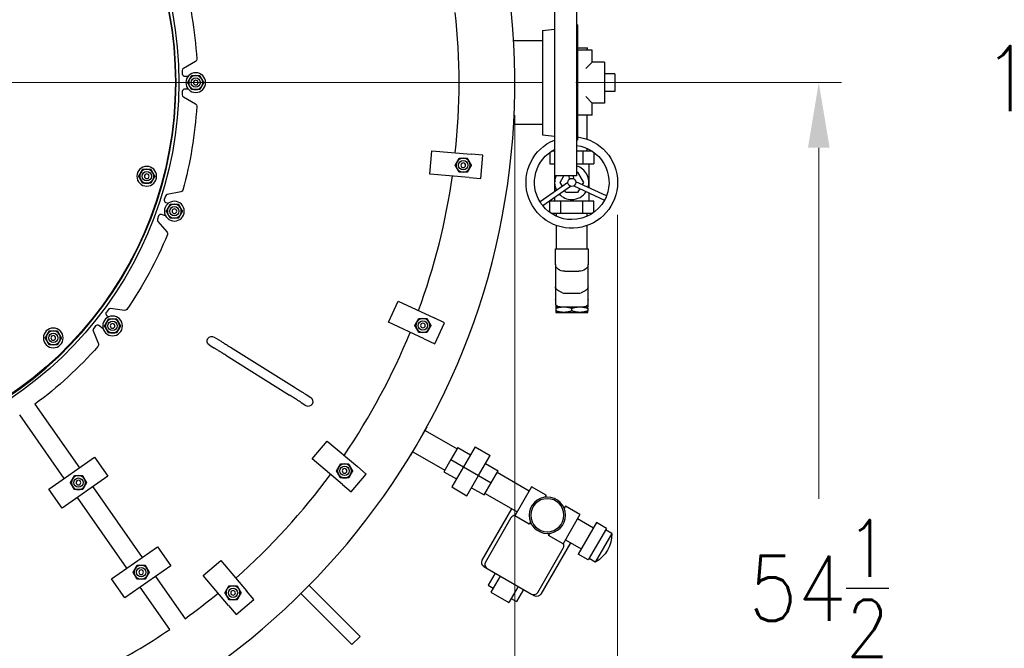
# Model space of a CAD drawing. Extents: x 0 to 796, y 0 to 496.
# Tile 137 of 242: x 138 to 191, y 393 to 427. Entities that reach past the tile are written whole.
import ezdxf

# ---------------------------------------------------------------- set-up
doc = ezdxf.new("R2010")
doc.units = 0
doc.header["$LTSCALE"] = 12
doc.header["$MEASUREMENT"] = 0
doc.header["$PDMODE"] = 1
doc.layers.get('0').update_dxf_attribs({"linetype": 'CONTINUOUS'})
doc.layers.get('Defpoints').update_dxf_attribs({"linetype": 'CONTINUOUS'})
for name, color, linetype in [('D', 2, 'CONTINUOUS'), ('Q', 4, 'CONTINUOUS'), ('X', 1, 'CONTINUOUS')]:
    doc.layers.add(name, color=color, linetype=linetype)
doc.layers.add('Leader', color=41, linetype='CONTINUOUS', lineweight=13)
doc.styles.get("Standard").update_dxf_attribs({"font": 'SIMPLEX.SHX', "width": 0.875})
doc.dimstyles.get("Standard").update_dxf_attribs({"dimscale": 28, "dimtxt": 0.125, "dimasz": 0.125, "dimexe": 0.04375, "dimexo": 0.0625, "dimgap": 0.04375, "dimtad": 0, "dimtih": 1, "dimtoh": 1, "dimdec": 4, "dimzin": 12, "dimdsep": 46, "dimlunit": 5, "dimtxsty": 'Standard', "dimcen": 0, "dimclrd": 256, "dimclre": 256, "dimclrt": 256, "dimadec": 1, "dimazin": 3, "dimtfac": 0.875, "dimtdec": 4, "dimtofl": 0, "dimtmove": 0, "dimatfit": 2, "dimfxl": 1, "dimtolj": 1, "dimtzin": 12, "dimlwd": 13, "dimlwe": 13, "dimarcsym": 0})

# ---------------------------------------------------------------- blocks, each defined once
blk = doc.blocks.new('*D110')
at = {"layer": 'D', "lineweight": 13, "transparency": 16777216}
for p, q in [((128.341, 478.45), (197.604, 478.45)), ((196.379, 474.95), (196.379, 426.895)), ((196.379, 372.889), (196.379, 420.945)), ((127.755, 369.389), (197.604, 369.389))]:
    blk.add_line(p, q, dxfattribs=at)
at = {"layer": 'D', "transparency": 16777216}
for points in [[(195.796, 474.95), (196.963, 474.95), (196.379, 478.45)], [(195.796, 372.889), (196.963, 372.889), (196.379, 369.389)]]:
    blk.add_solid(points, dxfattribs=at)
at = {"layer": 'Defpoints', "color": 0, "transparency": 16777216}
for p in [(126.591, 478.45), (126.005, 369.389), (196.379, 369.389)]:
    blk.add_point(p, dxfattribs=at)
at = {"layer": 'D', "transparency": 16777216, "insert": (196.379, 423.92), "char_height": 3.5, "attachment_point": 5}
blk.add_mtext('\\A1;109{}{\\C2;%%p1}', dxfattribs=at)
blk = doc.blocks.new('*D112')
at = {"layer": 'D', "lineweight": 13, "transparency": 16777216}
for p, q in [((170.025, 416.596), (170.025, 343.478)), ((55.588, 410.799), (55.588, 343.478)), ((59.088, 344.703), (104.253, 344.703)), ((166.525, 344.703), (121.359, 344.703))]:
    blk.add_line(p, q, dxfattribs=at)
at = {"layer": 'D', "transparency": 16777216}
for points in [[(59.088, 345.287), (59.088, 344.12), (55.588, 344.703)], [(166.525, 345.287), (166.525, 344.12), (170.025, 344.703)]]:
    blk.add_solid(points, dxfattribs=at)
at = {"layer": 'Defpoints', "color": 0, "transparency": 16777216}
for p in [(170.025, 418.346), (55.588, 412.549), (170.025, 344.703)]:
    blk.add_point(p, dxfattribs=at)
at = {"layer": 'D', "transparency": 16777216, "insert": (112.806, 344.703), "char_height": 3.5, "attachment_point": 5}
blk.add_mtext('\\A1;114{\\H0.875x;\\S1/2;}{}{\\C2;%%p1}', dxfattribs=at)
blk = doc.blocks.new('*D113')
at = {"layer": 'D', "lineweight": 13, "transparency": 16777216}
for p, q in [((87.505, 421.953), (87.505, 356.465)), ((164.505, 421.953), (164.505, 356.465)), ((91.005, 357.69), (122.301, 357.69)), ((161.005, 357.69), (129.709, 357.69))]:
    blk.add_line(p, q, dxfattribs=at)
at = {"layer": 'D', "transparency": 16777216}
for points in [[(91.005, 358.273), (91.005, 357.106), (87.505, 357.69)], [(161.005, 358.273), (161.005, 357.106), (164.505, 357.69)]]:
    blk.add_solid(points, dxfattribs=at)
at = {"layer": 'Defpoints', "color": 0, "transparency": 16777216}
for p in [(87.505, 423.703), (164.505, 423.703), (87.505, 357.69)]:
    blk.add_point(p, dxfattribs=at)
at = {"layer": 'D', "transparency": 16777216, "insert": (126.005, 357.69), "char_height": 3.5, "attachment_point": 5}
blk.add_mtext('\\A1;77', dxfattribs=at)
blk = doc.blocks.new('*D115')
at = {"layer": 'D', "lineweight": 13, "transparency": 16777216}
for p, q in [((167.78, 423.703), (182.065, 423.703)), ((180.84, 420.203), (180.84, 401.344)), ((180.84, 372.889), (180.84, 391.748)), ((127.755, 369.389), (182.065, 369.389))]:
    blk.add_line(p, q, dxfattribs=at)
at = {"layer": 'D', "transparency": 16777216}
for points in [[(180.257, 420.203), (181.424, 420.203), (180.84, 423.703)], [(180.257, 372.889), (181.424, 372.889), (180.84, 369.389)]]:
    blk.add_solid(points, dxfattribs=at)
at = {"layer": 'Defpoints', "color": 0, "transparency": 16777216}
for p in [(166.03, 423.703), (126.005, 369.389), (180.84, 369.389)]:
    blk.add_point(p, dxfattribs=at)
at = {"layer": 'D', "transparency": 16777216, "insert": (180.84, 396.546), "char_height": 3.5, "attachment_point": 5}
blk.add_mtext('\\A1;54{\\H0.875x;\\S1/2;}', dxfattribs=at)

msp = doc.modelspace()

# ---------------------------------------------------------------- linework, layer by layer
at = {"extrusion": (-2.44929e-16, -1, -2.22045e-16)}
for p, q in [((166.62729, 428.70338), (166.62729, 418.70338)), ((167.81729, 428.70338), (167.81729, 418.70338)), ((165.99729, 426.50103), (166.62729, 426.57838)), ((167.87729, 426.79838), (167.81729, 426.79838)), ((167.87729, 426.79838), (167.87729, 420.60838)), ((165.99729, 426.50103), (165.99729, 420.90573)), ((165.99729, 425.95338), (164.43898, 425.95338)), ((147.34318, 424.84373), (146.69229, 424.46793)), ((146.62979, 424.35968), (146.62979, 424.17218)), ((146.75479, 424.04718), (146.94325, 424.04718)), ((146.62979, 423.23458), (146.62979, 423.04708)), ((146.69229, 422.93883), (147.34318, 422.56303)), ((146.94325, 423.35958), (146.75479, 423.35958)), ((165.99729, 421.45338), (164.43898, 421.45338)), ((165.99729, 420.90573), (166.62729, 420.82838)), ((167.87729, 420.60838), (167.81729, 420.60838)), ((159.93243, 418.79578), (160.04138, 420.04102)), ((160.04138, 420.04102), (162.15829, 419.85582)), ((162.78091, 419.80135), (162.15829, 419.85582)), ((162.67197, 418.5561), (162.78091, 419.80135)), ((162.04935, 418.61058), (159.93243, 418.79578)), ((167.81729, 418.70338), (166.62729, 418.70338)), ((162.04935, 418.61058), (162.67197, 418.5561)), ((145.71978, 417.60908), (145.65873, 417.4318)), ((146.55189, 417.8345), (145.81411, 417.69109)), ((145.73623, 417.27291), (145.8813, 417.22296)), ((145.35348, 416.54528), (145.29244, 416.36799)), ((145.73225, 416.54706), (145.51237, 416.62277)), ((145.31629, 416.24529), (145.80937, 415.67806)), ((157.70882, 410.83371), (158.2371, 411.9666)), ((158.2371, 411.9666), (160.163, 411.06853)), ((142.66157, 411.52253), (142.54613, 411.37478)), ((143.52174, 411.46476), (142.77746, 411.56936)), ((142.56767, 411.19932), (142.6665, 411.12211)), ((159.63473, 409.93565), (157.70882, 410.83371)), ((160.72944, 410.8044), (160.163, 411.06853)), ((160.20117, 409.67151), (160.72944, 410.8044)), ((141.83605, 410.36441), (142.1176, 409.66755)), ((141.96888, 410.63594), (141.85345, 410.48819)), ((142.37261, 410.47915), (142.14434, 410.65749)), ((148.34552, 410.03813), (148.59634, 409.88141)), ((159.63473, 409.93565), (160.20117, 409.67151)), ((148.08056, 409.61411), (148.33138, 409.45738)), ((149.22618, 409.48784), (152.65916, 407.34267)), ((148.96122, 409.06381), (152.3942, 406.91865)), ((153.02405, 406.52508), (153.27486, 406.36835)), ((153.28901, 406.9491), (153.53982, 406.79238)), ((138.70706, 406.43437), (141.09836, 403.01924)), ((140.27921, 402.44567), (137.88791, 405.8608)), ((158.91359, 403.69311), (159.78859, 405.20865)), ((159.77565, 405.21612), (159.78859, 405.20865)), ((153.60614, 403.49406), (154.40962, 404.45161)), ((154.40962, 404.45161), (156.03747, 403.08569)), ((139.46006, 401.87209), (141.91751, 403.59282)), ((141.91751, 403.59282), (142.63448, 402.56888)), ((155.23398, 402.12813), (153.60614, 403.49406)), ((158.90065, 403.70058), (158.91359, 403.69311)), ((156.51625, 402.68395), (156.03747, 403.08569)), ((142.63448, 402.56888), (140.17703, 400.84815)), ((155.71276, 401.72639), (156.51625, 402.68395)), ((140.17703, 400.84815), (139.46006, 401.87209)), ((141.81533, 401.9953), (144.46812, 398.20672)), ((155.23398, 402.12813), (155.71276, 401.72639)), ((143.64897, 397.63315), (140.99618, 401.42173)), ((142.82982, 397.05957), (145.28728, 398.7803)), ((145.28728, 398.7803), (146.00425, 397.75636)), ((147.75088, 397.24168), (148.70843, 398.04517)), ((148.70843, 398.04517), (150.07436, 396.41732)), ((146.00425, 397.75636), (143.54679, 396.03563)), ((143.54679, 396.03563), (142.82982, 397.05957)), ((145.18509, 397.18278), (146.7743, 394.91316)), ((149.1168, 395.61384), (147.75088, 397.24168)), ((145.95515, 394.33958), (144.36594, 396.60921)), ((150.4761, 395.93854), (150.07436, 396.41732)), ((153.44847, 396.70164), (154.42164, 395.72847)), ((149.51854, 395.13506), (150.4761, 395.93854)), ((153.9797, 395.28653), (153.00653, 396.2597)), ((149.1168, 395.61384), (149.51854, 395.13506)), ((156.18941, 393.9607), (154.42164, 395.72847)), ((153.9797, 395.28653), (155.74746, 393.51876)), ((155.74746, 393.51876), (156.18941, 393.9607))]:
    msp.add_line(p, q, dxfattribs=at)
at = {"extrusion": (5.43852e-32, 2.22045e-16, -1)}
for centre, radius in [((-147.34859, 423.70338), 0.5315), ((-147.34859, 423.70338), 0.125), ((-144.71568, 418.67415), 0.5315), ((-161.73025, 419.26588), 0.125), ((-144.71568, 418.67415), 0.125), ((-146.20071, 416.79814), 0.5315), ((-146.20071, 416.79814), 0.125), ((-142.88055, 410.63563), 0.5315), ((-142.88055, 410.63563), 0.125), ((-159.559, 410.66057), 0.125), ((-139.69427, 409.99249), 0.5315), ((-139.69427, 409.99249), 0.125), ((-155.34846, 402.84796), 0.125), ((-141.04727, 402.22048), 0.125), ((-144.41703, 397.40797), 0.125), ((-149.35453, 396.30285), 0.125)]:
    msp.add_circle(centre, radius, dxfattribs=at)
for centre, radius in [((147.34859, 423.70338), 0.25014), ((147.34859, 423.70338), 0.25), ((161.73025, 419.26588), 0.25014), ((161.73025, 419.26588), 0.25), ((144.71568, 418.67415), 0.25014), ((144.71568, 418.67415), 0.25), ((146.20071, 416.79814), 0.25014), ((146.20071, 416.79814), 0.25), ((142.88055, 410.63563), 0.25014), ((142.88055, 410.63563), 0.25), ((159.559, 410.66057), 0.25014), ((159.559, 410.66057), 0.25), ((139.69427, 409.99249), 0.25014), ((139.69427, 409.99249), 0.25), ((155.34846, 402.84796), 0.25014), ((155.34846, 402.84796), 0.25), ((141.04727, 402.22048), 0.25014), ((141.04727, 402.22048), 0.25), ((144.41703, 397.40797), 0.25014), ((144.41703, 397.40797), 0.25), ((149.35453, 396.30285), 0.25014), ((149.35453, 396.30285), 0.25)]:
    msp.add_circle(centre, radius)
for centre, radius, start, end in [((126.00479, 423.70338), 38.5, 197.916453, 72.429247), ((126.00479, 423.70338), 20.28868, 0, 165.594392), ((126.00479, 423.70338), 35.5, 353.899313, 6.100687), ((146.75479, 424.35968), 0.125, 120, 180), ((146.75479, 424.17218), 0.125, 180, 270), ((147.34859, 423.70338), 0.375, 90, 150), ((147.34859, 423.70338), 0.375, 30, 90), ((126.00479, 423.70338), 20.28868, 194.493019, 0), ((147.34859, 423.70338), 0.375, 150, 210), ((147.34859, 423.70338), 0.375, 210, 270), ((147.34859, 423.70338), 0.375, 270, 330), ((147.34859, 423.70338), 0.375, 330, 30), ((146.75479, 423.23458), 0.125, 90, 180), ((146.75479, 423.04708), 0.125, 180, 240), ((161.73025, 419.26588), 0.375, 150, 210), ((161.73025, 419.26588), 0.375, 90, 150), ((161.73025, 419.26588), 0.375, 30, 90), ((161.73025, 419.26588), 0.375, 330, 30), ((144.71568, 418.67415), 0.375, 150, 210), ((144.71568, 418.67415), 0.375, 90, 150), ((144.71568, 418.67415), 0.375, 30, 90), ((144.71568, 418.67415), 0.375, 330, 30), ((126.00479, 423.70338), 35.5, 339.8231, 351.880382), ((161.73025, 419.26588), 0.375, 210, 270), ((161.73025, 419.26588), 0.375, 270, 330), ((144.71568, 418.67415), 0.375, 210, 270), ((144.71568, 418.67415), 0.375, 270, 330), ((145.83797, 417.56839), 0.125, 101, 161), ((145.77692, 417.3911), 0.125, 161, 251), ((146.20071, 416.79814), 0.375, 90, 150), ((146.20071, 416.79814), 0.375, 30, 90), ((145.47167, 416.50458), 0.125, 71, 161), ((146.20071, 416.79814), 0.375, 150, 210), ((146.20071, 416.79814), 0.375, 210, 270), ((146.20071, 416.79814), 0.375, 270, 330), ((146.20071, 416.79814), 0.375, 330, 30), ((145.41063, 416.3273), 0.125, 161, 221), ((142.64463, 411.29782), 0.125, 142, 232), ((142.76007, 411.44558), 0.125, 82, 142), ((142.88055, 410.63563), 0.375, 150, 210), ((142.88055, 410.63563), 0.375, 90, 150), ((142.88055, 410.63563), 0.375, 30, 90), ((142.88055, 410.63563), 0.375, 330, 30), ((159.559, 410.66057), 0.375, 150, 210), ((159.559, 410.66057), 0.375, 90, 150), ((159.559, 410.66057), 0.375, 30, 90), ((159.559, 410.66057), 0.375, 330, 30), ((139.69427, 409.99249), 0.375, 150, 210), ((139.69427, 409.99249), 0.375, 90, 150), ((139.69427, 409.99249), 0.375, 30, 90), ((139.69427, 409.99249), 0.375, 330, 30), ((141.95195, 410.41123), 0.125, 142, 202), ((142.06739, 410.55899), 0.125, 52, 142), ((142.88055, 410.63563), 0.375, 210, 270), ((142.88055, 410.63563), 0.375, 270, 330), ((126.00479, 423.70338), 35.5, 325.675213, 337.801065), ((159.559, 410.66057), 0.375, 210, 270), ((159.559, 410.66057), 0.375, 270, 330), ((139.69427, 409.99249), 0.375, 210, 270), ((139.69427, 409.99249), 0.375, 270, 330), ((153.40734, 406.58036), 0.25, 238, 58), ((155.34846, 402.84796), 0.375, 150, 210), ((155.34846, 402.84796), 0.375, 90, 150), ((155.34846, 402.84796), 0.375, 30, 90), ((155.34846, 402.84796), 0.375, 330, 30), ((141.04727, 402.22048), 0.375, 150, 210), ((141.04727, 402.22048), 0.375, 90, 150), ((141.04727, 402.22048), 0.375, 30, 90), ((141.04727, 402.22048), 0.375, 330, 30), ((126.00479, 423.70338), 35.5, 311.451466, 323.65095), ((155.34846, 402.84796), 0.375, 210, 270), ((155.34846, 402.84796), 0.375, 270, 330), ((141.04727, 402.22048), 0.375, 210, 270), ((141.04727, 402.22048), 0.375, 270, 330), ((144.41703, 397.40797), 0.375, 150, 210), ((144.41703, 397.40797), 0.375, 90, 150), ((144.41703, 397.40797), 0.375, 30, 90), ((144.41703, 397.40797), 0.375, 330, 30), ((144.41703, 397.40797), 0.375, 210, 270), ((144.41703, 397.40797), 0.375, 270, 330), ((149.35453, 396.30285), 0.375, 150, 210), ((149.35453, 396.30285), 0.375, 90, 150), ((149.35453, 396.30285), 0.375, 30, 90), ((149.35453, 396.30285), 0.375, 330, 30), ((126.00479, 423.70338), 35.5, 305.807009, 309.433845), ((149.35453, 396.30285), 0.375, 210, 270), ((149.35453, 396.30285), 0.375, 270, 330), ((126.00479, 423.70338), 35.5, 297.233277, 304.192991)]:
    msp.add_arc(centre, radius, start, end)
for centre, radius, start, end in [((-126.00479, 423.70338), 20.4375, 15.611501, 344.388499), ((-126.00479, 423.70338), 20.25, 14.433795, 345.47877), ((-126.00479, 423.70338), 21.4375, 164.358621, 176.641384), ((-147.28068, 424.95198), 0.125, 176.641384, 240), ((-126.00479, 423.70338), 21.4375, 183.358621, 195.641384), ((-147.28068, 422.45478), 0.125, 120, 183.359472), ((-146.52804, 417.9572), 0.125, 195.641384, 259), ((-126.00479, 423.70338), 21.4375, 202.358621, 214.641384), ((-145.71503, 415.59605), 0.125, 139, 202.359472), ((-143.53913, 411.58854), 0.125, 214.641384, 278), ((-142.0017, 409.62072), 0.125, 158, 221.359472), ((-148.21304, 409.82612), 0.25, 302, 122), ((-126.00479, 423.70338), 21.4375, 221.358621, 233.663534)]:
    msp.add_arc(centre, radius, start, end, dxfattribs=at)
for points in [[(147.02383, 423.89088), (147.07407, 423.9779), (147.13208, 424.07838)], [(147.13208, 424.07838), (147.2481, 424.07838), (147.34859, 424.07838)], [(147.34859, 424.07838), (147.44907, 424.07838), (147.56509, 424.07838)], [(147.56509, 424.07838), (147.6231, 423.9779), (147.67334, 423.89088)], [(146.91557, 423.70338), (146.97359, 423.80386), (147.02383, 423.89088)], [(147.02383, 423.51588), (146.97359, 423.6029), (146.91557, 423.70338)], [(147.13208, 423.32838), (147.07407, 423.42886), (147.02383, 423.51588)], [(147.67334, 423.51588), (147.6231, 423.42886), (147.56509, 423.32838)], [(147.67334, 423.89088), (147.72359, 423.80386), (147.7816, 423.70338)], [(147.7816, 423.70338), (147.72359, 423.6029), (147.67334, 423.51588)], [(147.34859, 423.32838), (147.2481, 423.32838), (147.13208, 423.32838)], [(147.56509, 423.32838), (147.44907, 423.32838), (147.34859, 423.32838)], [(161.29723, 419.26588), (161.35525, 419.36636), (161.40549, 419.45338)], [(161.40549, 419.07838), (161.35525, 419.1654), (161.29723, 419.26588)], [(161.40549, 419.45338), (161.45573, 419.5404), (161.51374, 419.64088)], [(161.51374, 419.64088), (161.62977, 419.64088), (161.73025, 419.64088)], [(161.73025, 419.64088), (161.83073, 419.64088), (161.94675, 419.64088)], [(161.94675, 419.64088), (162.00477, 419.5404), (162.05501, 419.45338)], [(162.05501, 419.45338), (162.10525, 419.36636), (162.16326, 419.26588)], [(162.16326, 419.26588), (162.10525, 419.1654), (162.05501, 419.07838)], [(144.28266, 418.67415), (144.34068, 418.77463), (144.39092, 418.86165)], [(144.39092, 418.48665), (144.34068, 418.57366), (144.28266, 418.67415)], [(144.39092, 418.86165), (144.44116, 418.94866), (144.49917, 419.04915)], [(144.49917, 419.04915), (144.61519, 419.04915), (144.71568, 419.04915)], [(144.71568, 419.04915), (144.81616, 419.04915), (144.93218, 419.04915)], [(144.93218, 419.04915), (144.99019, 418.94866), (145.04044, 418.86165)], [(145.04044, 418.86165), (145.09068, 418.77463), (145.14869, 418.67415)], [(145.14869, 418.67415), (145.09068, 418.57366), (145.04044, 418.48665)], [(161.51374, 418.89088), (161.45573, 418.99136), (161.40549, 419.07838)], [(161.73025, 418.89088), (161.62977, 418.89088), (161.51374, 418.89088)], [(161.94675, 418.89088), (161.83073, 418.89088), (161.73025, 418.89088)], [(162.05501, 419.07838), (162.00477, 418.99136), (161.94675, 418.89088)], [(144.49917, 418.29915), (144.44116, 418.39963), (144.39092, 418.48665)], [(144.71568, 418.29915), (144.61519, 418.29915), (144.49917, 418.29915)], [(144.93218, 418.29915), (144.81616, 418.29915), (144.71568, 418.29915)], [(145.04044, 418.48665), (144.99019, 418.39963), (144.93218, 418.29915)], [(145.87595, 416.98564), (145.92619, 417.07266), (145.9842, 417.17314)], [(145.9842, 417.17314), (146.10023, 417.17314), (146.20071, 417.17314)], [(146.20071, 417.17314), (146.30119, 417.17314), (146.41722, 417.17314)], [(146.41722, 417.17314), (146.47523, 417.07266), (146.52547, 416.98564)], [(145.7677, 416.79814), (145.82571, 416.89862), (145.87595, 416.98564)], [(145.87595, 416.61064), (145.82571, 416.69766), (145.7677, 416.79814)], [(145.9842, 416.42314), (145.92619, 416.52362), (145.87595, 416.61064)], [(146.52547, 416.61064), (146.47523, 416.52362), (146.41722, 416.42314)], [(146.52547, 416.98564), (146.57571, 416.89862), (146.63372, 416.79814)], [(146.63372, 416.79814), (146.57571, 416.69766), (146.52547, 416.61064)], [(146.20071, 416.42314), (146.10023, 416.42314), (145.9842, 416.42314)], [(146.41722, 416.42314), (146.30119, 416.42314), (146.20071, 416.42314)], [(142.44754, 410.63563), (142.50555, 410.73611), (142.55579, 410.82313)], [(142.55579, 410.82313), (142.60603, 410.91014), (142.66405, 411.01063)], [(142.66405, 411.01063), (142.78007, 411.01063), (142.88055, 411.01063)], [(142.88055, 411.01063), (142.98103, 411.01063), (143.09706, 411.01063)], [(143.09706, 411.01063), (143.15507, 410.91014), (143.20531, 410.82313)], [(143.20531, 410.82313), (143.25555, 410.73611), (143.31357, 410.63563)], [(159.12599, 410.66057), (159.184, 410.76105), (159.23424, 410.84807)], [(159.23424, 410.84807), (159.28448, 410.93509), (159.34249, 411.03557)], [(159.34249, 411.03557), (159.45852, 411.03557), (159.559, 411.03557)], [(159.559, 411.03557), (159.65948, 411.03557), (159.7755, 411.03557)], [(159.7755, 411.03557), (159.83352, 410.93509), (159.88376, 410.84807)], [(159.88376, 410.84807), (159.934, 410.76105), (159.99201, 410.66057)], [(139.26126, 409.99249), (139.31927, 410.09297), (139.36951, 410.17999)], [(139.36951, 410.17999), (139.41976, 410.26701), (139.47777, 410.36749)], [(139.47777, 410.36749), (139.59379, 410.36749), (139.69427, 410.36749)], [(139.69427, 410.36749), (139.79476, 410.36749), (139.91078, 410.36749)], [(139.91078, 410.36749), (139.96879, 410.26701), (140.01903, 410.17999)], [(140.01903, 410.17999), (140.06927, 410.09297), (140.12729, 409.99249)], [(142.55579, 410.44813), (142.50555, 410.53514), (142.44754, 410.63563)], [(142.66405, 410.26063), (142.60603, 410.36111), (142.55579, 410.44813)], [(142.88055, 410.26063), (142.78007, 410.26063), (142.66405, 410.26063)], [(143.09706, 410.26063), (142.98103, 410.26063), (142.88055, 410.26063)], [(143.20531, 410.44813), (143.15507, 410.36111), (143.09706, 410.26063)], [(143.31357, 410.63563), (143.25555, 410.53514), (143.20531, 410.44813)], [(159.23424, 410.47307), (159.184, 410.56009), (159.12599, 410.66057)], [(159.34249, 410.28557), (159.28448, 410.38605), (159.23424, 410.47307)], [(159.559, 410.28557), (159.45852, 410.28557), (159.34249, 410.28557)], [(159.7755, 410.28557), (159.65948, 410.28557), (159.559, 410.28557)], [(159.88376, 410.47307), (159.83352, 410.38605), (159.7755, 410.28557)], [(159.99201, 410.66057), (159.934, 410.56009), (159.88376, 410.47307)], [(139.36951, 409.80499), (139.31927, 409.89201), (139.26126, 409.99249)], [(139.47777, 409.61749), (139.41976, 409.71797), (139.36951, 409.80499)], [(140.01903, 409.80499), (139.96879, 409.71797), (139.91078, 409.61749)], [(140.12729, 409.99249), (140.06927, 409.89201), (140.01903, 409.80499)], [(139.69427, 409.61749), (139.59379, 409.61749), (139.47777, 409.61749)], [(139.91078, 409.61749), (139.79476, 409.61749), (139.69427, 409.61749)], [(154.91545, 402.84796), (154.97346, 402.94844), (155.0237, 403.03546)], [(155.0237, 402.66046), (154.97346, 402.74747), (154.91545, 402.84796)], [(155.0237, 403.03546), (155.07394, 403.12247), (155.13195, 403.22296)], [(155.13195, 403.22296), (155.24798, 403.22296), (155.34846, 403.22296)], [(155.34846, 403.22296), (155.44894, 403.22296), (155.56497, 403.22296)], [(155.56497, 403.22296), (155.62298, 403.12247), (155.67322, 403.03546)], [(155.67322, 403.03546), (155.72346, 402.94844), (155.78147, 402.84796)], [(155.78147, 402.84796), (155.72346, 402.74747), (155.67322, 402.66046)], [(140.61426, 402.22048), (140.67227, 402.32096), (140.72251, 402.40798)], [(140.72251, 402.40798), (140.77275, 402.495), (140.83077, 402.59548)], [(140.83077, 402.59548), (140.94679, 402.59548), (141.04727, 402.59548)], [(141.04727, 402.59548), (141.14775, 402.59548), (141.26378, 402.59548)], [(141.26378, 402.59548), (141.32179, 402.495), (141.37203, 402.40798)], [(141.37203, 402.40798), (141.42227, 402.32096), (141.48028, 402.22048)], [(155.13195, 402.47296), (155.07394, 402.57344), (155.0237, 402.66046)], [(155.34846, 402.47296), (155.24798, 402.47296), (155.13195, 402.47296)], [(155.56497, 402.47296), (155.44894, 402.47296), (155.34846, 402.47296)], [(155.67322, 402.66046), (155.62298, 402.57344), (155.56497, 402.47296)], [(140.72251, 402.03298), (140.67227, 402.12), (140.61426, 402.22048)], [(140.83077, 401.84548), (140.77275, 401.94596), (140.72251, 402.03298)], [(141.04727, 401.84548), (140.94679, 401.84548), (140.83077, 401.84548)], [(141.26378, 401.84548), (141.14775, 401.84548), (141.04727, 401.84548)], [(141.37203, 402.03298), (141.32179, 401.94596), (141.26378, 401.84548)], [(141.48028, 402.22048), (141.42227, 402.12), (141.37203, 402.03298)], [(143.98402, 397.40797), (144.04203, 397.50845), (144.09227, 397.59547)], [(144.09227, 397.59547), (144.14251, 397.68248), (144.20053, 397.78297)], [(144.20053, 397.78297), (144.31655, 397.78297), (144.41703, 397.78297)], [(144.41703, 397.78297), (144.51751, 397.78297), (144.63354, 397.78297)], [(144.63354, 397.78297), (144.69155, 397.68248), (144.74179, 397.59547)], [(144.74179, 397.59547), (144.79203, 397.50845), (144.85005, 397.40797)], [(144.09227, 397.22047), (144.04203, 397.30748), (143.98402, 397.40797)], [(144.20053, 397.03297), (144.14251, 397.13345), (144.09227, 397.22047)], [(144.41703, 397.03297), (144.31655, 397.03297), (144.20053, 397.03297)], [(144.63354, 397.03297), (144.51751, 397.03297), (144.41703, 397.03297)], [(144.74179, 397.22047), (144.69155, 397.13345), (144.63354, 397.03297)], [(144.85005, 397.40797), (144.79203, 397.30748), (144.74179, 397.22047)], [(148.92152, 396.30285), (148.97953, 396.40333), (149.02977, 396.49035)], [(149.02977, 396.49035), (149.08001, 396.57737), (149.13803, 396.67785)], [(149.13803, 396.67785), (149.25405, 396.67785), (149.35453, 396.67785)], [(149.35453, 396.67785), (149.45501, 396.67785), (149.57104, 396.67785)], [(149.57104, 396.67785), (149.62905, 396.57737), (149.67929, 396.49035)], [(149.67929, 396.49035), (149.72953, 396.40333), (149.78755, 396.30285)], [(149.02977, 396.11535), (148.97953, 396.20237), (148.92152, 396.30285)], [(149.13803, 395.92785), (149.08001, 396.02833), (149.02977, 396.11535)], [(149.35453, 395.92785), (149.25405, 395.92785), (149.13803, 395.92785)], [(149.57104, 395.92785), (149.45501, 395.92785), (149.35453, 395.92785)], [(149.67929, 396.11535), (149.62905, 396.02833), (149.57104, 395.92785)], [(149.78755, 396.30285), (149.72953, 396.20237), (149.67929, 396.11535)]]:
    msp.add_rational_spline(points, [1, 1.0379548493, 1], degree=2)
for points in [[(148.59634, 409.88141), (148.6059, 409.87543), (148.62689, 409.86231), (148.68862, 409.82374), (148.73021, 409.79775), (148.82828, 409.73647), (148.88603, 409.70039), (149.00998, 409.62293), (149.07779, 409.58056), (149.17267, 409.52127), (149.19945, 409.50454), (149.22618, 409.48784)], [(148.96122, 409.06381), (148.89252, 409.10674), (148.82294, 409.15022), (148.69254, 409.2317), (148.63007, 409.27074), (148.52051, 409.3392), (148.472, 409.36951), (148.39505, 409.41759), (148.36562, 409.43598), (148.3405, 409.45168), (148.3351, 409.45506), (148.33138, 409.45738)], [(152.65916, 407.34267), (152.72786, 407.29974), (152.79744, 407.25626), (152.92784, 407.17478), (152.99031, 407.13575), (153.09988, 407.06728), (153.14839, 407.03697), (153.22533, 406.98889), (153.25476, 406.9705), (153.27989, 406.9548), (153.28529, 406.95143), (153.28901, 406.9491)], [(153.02405, 406.52508), (153.01449, 406.53105), (152.99349, 406.54417), (152.93176, 406.58274), (152.89017, 406.60873), (152.7921, 406.67001), (152.73435, 406.7061), (152.6104, 406.78355), (152.5426, 406.82592), (152.44771, 406.88521), (152.42093, 406.90195), (152.3942, 406.91865)]]:
    msp.add_open_spline(points, degree=3, knots=[0, 0, 0, 0, 0.24302637, 0.24302637, 0.48684426, 0.48684426, 0.7306335, 0.7306335, 0.97442377, 0.97442377, 1.06897967, 1.06897967, 1.06897967, 1.06897967])
at = {"layer": 'Leader'}
msp.add_line((127.37729, 423.70338), (166.03019, 423.70338), dxfattribs=at)
at = {"layer": 'Q', "extrusion": (-2.44929e-16, -1, -2.22045e-16)}
for p, q in [((167.87729, 425.57838), (168.40269, 425.57838)), ((168.39878, 425.45338), (168.40269, 425.57838)), ((168.65903, 425.45338), (167.87729, 425.45338)), ((168.65903, 424.79838), (168.65903, 425.45338)), ((168.31729, 424.45664), (168.65903, 424.79838)), ((169.31403, 424.79838), (168.65903, 424.79838)), ((169.31403, 424.79838), (169.31403, 422.60838)), ((169.87403, 424.17338), (169.31403, 424.17338)), ((169.87403, 424.17338), (169.87403, 423.23338)), ((168.65903, 422.60838), (168.31729, 422.95012)), ((169.87403, 423.23338), (169.31403, 423.23338)), ((168.65903, 421.95338), (168.65903, 422.60838)), ((169.31403, 422.60838), (168.65903, 422.60838)), ((168.65903, 421.95338), (167.87729, 421.95338)), ((168.39403, 420.66233), (168.39403, 421.95338)), ((166.38205, 419.96109), (166.38205, 419.34985)), ((166.62729, 420.01914), (166.46576, 420.01914)), ((168.66229, 420.01914), (167.81729, 420.01914)), ((168.39403, 420.01914), (168.39403, 420.16717)), ((168.746, 419.96109), (168.746, 419.34985)), ((166.38205, 419.34985), (166.62729, 419.34985)), ((167.81729, 419.34985), (168.746, 419.34985)), ((168.48528, 419.34985), (168.48528, 418.05425)), ((166.64277, 418.70338), (166.64277, 417.84841)), ((166.93894, 418.34591), (167.14533, 418.70338)), ((167.40848, 418.70338), (167.42559, 418.51241)), ((167.67067, 418.53437), (167.65553, 418.70338)), ((167.87657, 418.88725), (168.18911, 418.34591)), ((167.3475, 418.34404), (165.85921, 417.29735)), ((166.00076, 417.09608), (167.48905, 418.14277)), ((167.05769, 418.14023), (166.93894, 418.34591)), ((167.67391, 418.15933), (169.32452, 417.39378)), ((169.42805, 417.617), (167.77744, 418.38255)), ((168.18911, 418.34591), (168.11884, 418.22421)), ((167.25148, 417.80457), (167.18122, 417.92628)), ((167.87657, 417.80457), (167.25148, 417.80457)), ((167.99532, 418.01026), (167.87657, 417.80457)), ((168.48528, 417.78301), (168.48528, 417.34198)), ((166.38205, 416.73073), (166.38205, 417.34198)), ((166.97304, 417.34198), (166.38205, 417.34198)), ((166.64277, 417.54759), (166.64277, 417.34198)), ((168.15501, 417.34198), (166.97304, 417.34198)), ((166.97304, 416.67268), (166.97304, 417.34198)), ((168.746, 417.34198), (168.15501, 417.34198)), ((168.15501, 416.67268), (168.15501, 417.34198)), ((168.746, 416.73073), (168.746, 417.34198)), ((166.97304, 416.67268), (166.46576, 416.67268)), ((166.73403, 416.52465), (166.73403, 416.67268)), ((168.15501, 416.67268), (166.97304, 416.67268)), ((168.66229, 416.67268), (168.15501, 416.67268)), ((168.39403, 416.52465), (168.39403, 416.67268)), ((166.73403, 414.77004), (166.73403, 416.02949)), ((168.39403, 414.77004), (168.39403, 416.02949)), ((166.68903, 414.77004), (168.43903, 414.77004)), ((166.68903, 413.93035), (166.68903, 414.77004)), ((168.43903, 414.77004), (168.43903, 413.93035)), ((166.68903, 413.93035), (166.68903, 412.72812)), ((168.43903, 412.72812), (168.43903, 413.93035)), ((167.18903, 413.5768), (167.93903, 413.5768)), ((166.68903, 412.72812), (166.68903, 412.0583)), ((167.18903, 412.39601), (167.93903, 412.39601)), ((168.43903, 412.0583), (168.43903, 412.72812)), ((166.68903, 412.03624), (166.68903, 412.0583)), ((166.68903, 412.03624), (166.68903, 411.80843)), ((166.70437, 411.76676), (166.70437, 411.66124)), ((168.42368, 411.76676), (168.42368, 411.66124)), ((168.43903, 412.0583), (168.43903, 412.03624)), ((168.43903, 411.80843), (168.43903, 412.03624)), ((166.70437, 411.66124), (167.06403, 411.66124)), ((166.70437, 411.58446), (166.70437, 411.44023)), ((166.70437, 411.36344), (167.1342, 411.36344)), ((167.06403, 411.66124), (167.56403, 411.66124)), ((167.1342, 411.36344), (167.99385, 411.36344)), ((167.56403, 411.66124), (168.06403, 411.66124)), ((167.56403, 411.44023), (167.56403, 411.58446)), ((167.99385, 411.36344), (168.42368, 411.36344)), ((168.06403, 411.66124), (168.42368, 411.66124)), ((168.42368, 411.58446), (168.42368, 411.44023)), ((159.67984, 405.02029), (161.39651, 404.02917)), ((159.02234, 403.88147), (160.73901, 402.89035)), ((161.44167, 404.10738), (161.06558, 403.45597)), ((161.44385, 404.11117), (161.44167, 404.10738)), ((161.44167, 404.10738), (162.11825, 403.71675)), ((161.44385, 404.11117), (162.12043, 403.72054)), ((162.36935, 404.15167), (161.74435, 403.06914)), ((162.36935, 404.15167), (163.18124, 403.68292)), ((161.06558, 403.45597), (160.69167, 402.80836)), ((161.06558, 403.45597), (161.74216, 403.06535)), ((162.55624, 402.60039), (163.18124, 403.68292)), ((160.69167, 402.80836), (161.36826, 402.41773)), ((161.74435, 403.06914), (161.11935, 401.9866)), ((161.74435, 403.06914), (162.55624, 402.60039)), ((162.93015, 403.248), (163.60673, 402.85738)), ((162.93233, 403.25179), (163.60892, 402.86117)), ((163.23064, 402.20597), (163.60673, 402.85738)), ((163.56158, 402.77917), (165.27825, 401.78805)), ((163.60673, 402.85738), (163.60892, 402.86117)), ((161.93124, 401.51785), (162.55624, 402.60039)), ((162.55406, 402.5966), (163.23064, 402.20597)), ((161.11935, 401.9866), (161.93124, 401.51785)), ((162.18016, 401.94898), (162.85674, 401.55836)), ((162.85674, 401.55836), (163.23064, 402.20597)), ((165.402, 402.00239), (164.497, 400.43489)), ((166.18142, 401.55239), (165.402, 402.00239)), ((162.90408, 401.64035), (164.62075, 400.64923)), ((166.18142, 401.55239), (166.11318, 401.4342)), ((166.19166, 401.44198), (166.13617, 401.47402)), ((167.1754, 400.87402), (167.11991, 400.90606)), ((167.22065, 400.95239), (167.15241, 400.8342)), ((168.00007, 400.50239), (167.22065, 400.95239)), ((165.27642, 399.98489), (164.497, 400.43489)), ((168.00007, 400.50239), (167.09507, 398.93489)), ((167.87632, 400.28805), (168.72697, 399.79693)), ((165.34466, 400.10308), (165.27642, 399.98489)), ((165.37716, 400.03122), (165.32167, 400.06326)), ((168.88572, 400.0719), (167.91072, 398.38315)), ((169.42265, 399.7619), (168.44765, 398.07315)), ((169.42265, 399.7619), (168.88572, 400.0719)), ((169.71617, 399.49428), (169.38015, 399.68828)), ((166.3609, 399.46326), (166.30541, 399.4953)), ((166.38389, 399.50308), (166.31565, 399.38489)), ((167.09507, 398.93489), (166.31565, 399.38489)), ((167.21882, 399.14923), (168.06947, 398.65811)), ((169.71617, 399.49428), (168.82617, 397.95276)), ((168.44765, 398.07315), (167.91072, 398.38315)), ((168.82617, 397.95276), (168.49015, 398.14676))]:
    msp.add_line(p, q, dxfattribs=at)
at = {"layer": 'Q', "extrusion": (2.44929e-16, -1, -2.22045e-16)}
msp.add_line((168.15501, 420.01914), (168.15501, 419.34985), dxfattribs=at)
at = {"layer": 'Q', "extrusion": (-2.44929e-16, 1, -2.22045e-16)}
msp.add_line((167.87657, 418.88725), (167.81729, 418.88725), dxfattribs=at)
at = {"layer": 'Q'}
msp.add_circle((167.56403, 418.34591), 0.21654, dxfattribs=at)
at = {"layer": 'Q', "extrusion": (5.43852e-32, 2.22045e-16, -1)}
for radius in [0.975, 0.89]:
    msp.add_circle((-166.24854, 400.46864), radius, dxfattribs=at)
for centre, radius, start, end in [((-167.56403, 418.34591), 2.46063, 97.314263, 180), ((-167.56403, 418.34591), 2.46063, 180, 67.623665), ((-167.56403, 418.34591), 2.00147, 97.269712, 201.357586), ((-167.56403, 418.34591), 2.00147, 328.406037, 62.093977), ((-167.56403, 418.34591), 2.00147, 201.357586, 208.406037), ((-167.56403, 418.34591), 2.00147, 321.357586, 328.406037), ((-167.56403, 418.34591), 2.00147, 270, 321.357586), ((-167.56403, 418.34591), 2.00147, 208.406037, 270), ((-168.01922, 399.44633), 1.69763, 178.381478, 241.618522)]:
    msp.add_arc(centre, radius, start, end, dxfattribs=at)
at = {"layer": 'Q'}
for start, end in [(342.792798, 74.043156), (157.168572, 207.44358), (222.792798, 270), (270, 327.44358)]:
    msp.add_arc((167.56403, 418.34591), 0.92126, start, end, dxfattribs=at)
at = {"layer": 'Q', "extrusion": (5.43852e-32, 2.22045e-16, -1)}
for centre, major_axis, start_param, end_param in [((167.18903, 413.93035), (-0.5, 0), -1.57079633, 0), ((167.93903, 413.93035), (0.5, 0), 0, 1.57079633)]:
    msp.add_ellipse(centre, major_axis=major_axis, ratio=0.70710678, start_param=start_param, end_param=end_param, dxfattribs=at)
at = {"layer": 'Q'}
for centre, major_axis, ratio, start_param, end_param in [((167.18903, 413.10312), (0, 0.70711), 0.70710678, 2.8889124, 3.14159265), ((167.93903, 413.10312), (0, 0.70711), 0.70710678, -3.14159265, -2.8889124), ((167.06403, 411.80843), (-0.375, 0), 0.39251201, 0, 1.57079633), ((168.06403, 411.80843), (0.375, 0), 0.39251201, -1.57079633, 0)]:
    msp.add_ellipse(centre, major_axis=major_axis, ratio=ratio, start_param=start_param, end_param=end_param, dxfattribs=at)
for points, knots in [([(167.06403, 412.41847), (167.01658, 412.43579), (166.96641, 412.4558), (166.87543, 412.49997), (166.83463, 412.52424), (166.76757, 412.57451), (166.73767, 412.60444), (166.69841, 412.66633), (166.68903, 412.69836), (166.68903, 412.72812)], [0, 0, 0, 0, 0.3848701, 0.3848701, 0.7697402, 0.7697402, 1.19378889, 1.19378889, 1.61783758, 1.61783758, 1.61783758, 1.61783758]), ([(168.43903, 412.72812), (168.43903, 412.6989), (168.42998, 412.66744), (168.39207, 412.60655), (168.36317, 412.57707), (168.29714, 412.52658), (168.2559, 412.50173), (168.16354, 412.45656), (168.11242, 412.43614), (168.06403, 412.41847)], [6.51244605, 6.51244605, 6.51244605, 6.51244605, 6.92874575, 6.92874575, 7.34504545, 7.34504545, 7.73767021, 7.73767021, 8.13029496, 8.13029496, 8.13029496, 8.13029496])]:
    msp.add_open_spline(points, degree=3, knots=knots, dxfattribs=at)
for points in [[(166.70437, 411.66124), (166.70437, 411.66124), (166.70437, 411.58446)], [(166.70437, 411.58446), (166.93471, 411.66124), (167.1342, 411.66124)], [(166.70437, 411.44023), (166.70437, 411.36344), (166.70437, 411.36344)], [(167.1342, 411.36344), (166.93471, 411.36344), (166.70437, 411.44023)], [(167.1342, 411.66124), (167.33368, 411.66124), (167.56403, 411.58446)], [(167.56403, 411.44023), (167.33368, 411.36344), (167.1342, 411.36344)], [(167.56403, 411.58446), (167.79437, 411.66124), (167.99385, 411.66124)], [(167.99385, 411.36344), (167.79437, 411.36344), (167.56403, 411.44023)], [(167.99385, 411.66124), (168.19334, 411.66124), (168.42368, 411.58446)], [(168.42368, 411.44023), (168.19334, 411.36344), (167.99385, 411.36344)], [(168.42368, 411.58446), (168.42368, 411.66124), (168.42368, 411.66124)], [(168.42368, 411.36344), (168.42368, 411.36344), (168.42368, 411.44023)]]:
    msp.add_rational_spline(points, [1, 1.0379548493, 1], degree=2, dxfattribs=at)
at = {"layer": 'X', "extrusion": (-2.44929e-16, -1, -2.22045e-16)}
for p, q in [((162.75372, 398.04944), (164.34622, 400.80773)), ((164.29499, 400.33501), (162.91999, 397.95344)), ((165.4023, 399.98438), (165.30767, 400.03901)), ((166.3469, 399.43901), (166.25227, 399.49365)), ((165.73458, 396.32844), (167.10958, 398.71001)), ((167.49335, 398.99073), (165.90085, 396.23244)), ((162.84522, 397.70793), (163.0115, 397.61193)), ((163.0115, 397.61193), (165.39307, 396.23693)), ((163.44451, 397.36193), (163.06951, 396.71241)), ((163.71731, 397.20443), (163.21731, 396.33841)), ((163.06951, 396.71241), (163.34231, 396.55491)), ((164.68726, 396.64443), (164.18726, 395.77841)), ((164.96006, 396.48693), (164.58506, 395.83741)), ((163.21731, 396.33841), (164.18726, 395.77841)), ((164.31226, 395.99491), (164.58506, 395.83741)), ((165.39307, 396.23693), (165.55935, 396.14093))]:
    msp.add_line(p, q, dxfattribs=at)
at = {"layer": 'X'}
for centre, start, end in [((164.5115, 400.21001), 90, 150), ((166.89307, 398.83501), 330, 30), ((163.1365, 397.82844), 150, 240), ((165.51807, 396.45344), 240, 330)]:
    msp.add_arc(centre, 0.25, start, end, dxfattribs=at)
at = {"layer": 'X', "extrusion": (5.43852e-32, 2.22045e-16, -1)}
for centre, start, end in [((-162.97022, 397.92444), 300, 30), ((-165.68435, 396.35744), 210, 300)]:
    msp.add_arc(centre, 0.25, start, end, dxfattribs=at)

# ---------------------------------------------------------------- dimensions: what is measured, and where the dimension line sits
at = {"layer": 'D'}
dim = msp.add_linear_dim(base=(196.37939, 369.38942), p1=(126.59079, 478.44982), p2=(126.00479, 369.38942), angle=90, text='<>{}{\\C2;%%p1}', dimstyle='Standard', override={"dimdec": 3}, dxfattribs=at)
dim.commit()
dim.dimension.update_dxf_attribs({"geometry": '*D110', "text_midpoint": (196.37939, 423.91962)})
dim = msp.add_linear_dim(base=(87.50479, 357.68981), p1=(164.50479, 423.70338), p2=(87.50479, 423.70338), dimstyle='Standard', dxfattribs=at)
dim.commit()
dim.dimension.update_dxf_attribs({"geometry": '*D113', "text_midpoint": (126.00479, 357.68981)})
dim = msp.add_linear_dim(base=(180.84032, 369.38942), p1=(166.03019, 423.70338), p2=(126.00479, 369.38942), angle=90, dimstyle='Standard', override={"dimdec": 1}, dxfattribs=at)
dim.commit()
dim.dimension.update_dxf_attribs({"geometry": '*D115', "text_midpoint": (180.84032, 396.5464)})
dim = msp.add_linear_dim(base=(170.02466, 344.70327), p1=(55.58785, 412.54935), p2=(170.02466, 418.34591), text='<>{}{\\C2;%%p1}', dimstyle='Standard', override={"dimdec": 1}, dxfattribs=at)
dim.commit()
dim.dimension.update_dxf_attribs({"geometry": '*D112', "text_midpoint": (112.80625, 344.70327)})

doc.saveas('drawing.dxf')
